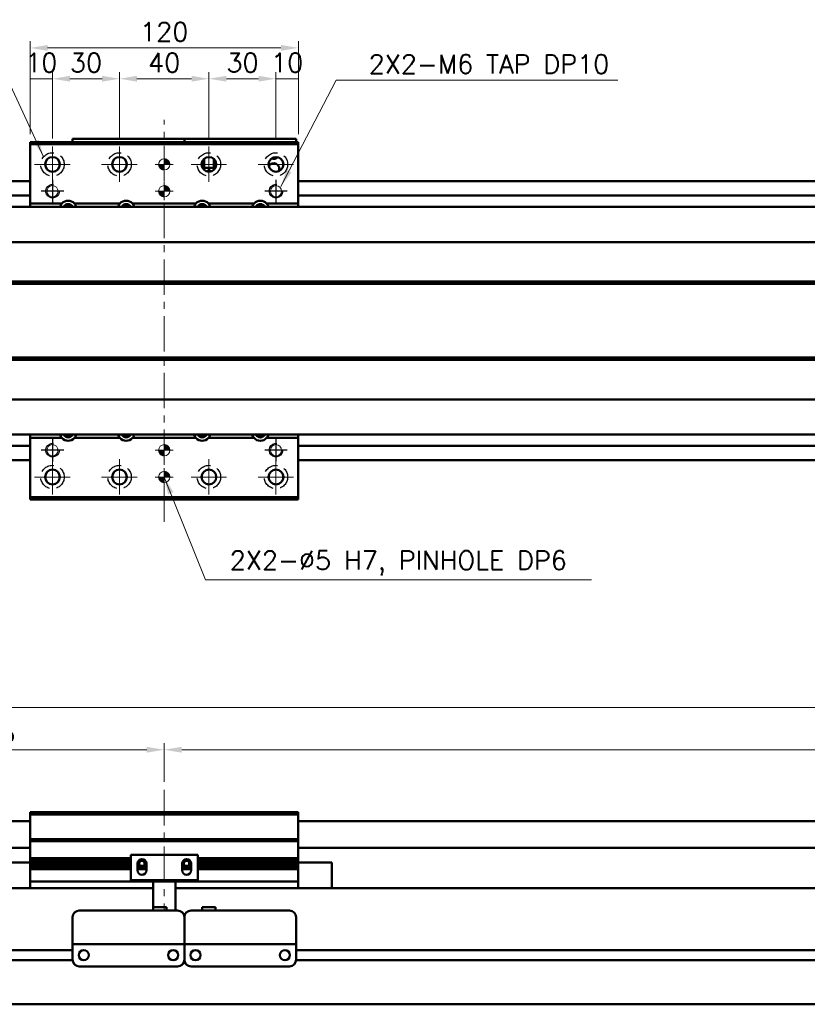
# Model space of a CAD drawing. Header units: millimetres. Extents: x 46891 to 51115, y 6223 to 10345.
# Tile 3 of 7: x 48841 to 49193, y 9394 to 9835. Entities that reach past the tile are written whole.
import ezdxf

# ---------------------------------------------------------------- set-up
doc = ezdxf.new("R2010")
doc.units = ezdxf.units.MM
doc.header["$LTSCALE"] = 0.5
doc.linetypes.add('CENTER', pattern=[50.8, 31.75, -6.35, 6.35, -6.35])
doc.linetypes.add('HIDDENX2', pattern=[19.05, 12.7, -6.35])
doc.layers.get('0').update_dxf_attribs({"lineweight": 20})
doc.layers.add('1', color=1, linetype='CENTER', lineweight=13)
doc.layers.add('외형선(ISO)', color=7, linetype='Continuous', lineweight=50)
doc.layers.add('2', color=2, linetype='HIDDENX2')
doc.layers.add('DIM', color=4, linetype='Continuous')
doc.styles.add('DSR TEXT', font='romans.shx', dxfattribs={"bigfont": 'whgtxt.shx'})
doc.styles.get("Standard").update_dxf_attribs({"font": 'romans.shx', "bigfont": 'whgtxt.shx'})
doc.dimstyles.new('DSR', dxfattribs={"dimscale": 2, "dimtxt": 3, "dimasz": 3, "dimexe": 0.5, "dimexo": 0.5, "dimgap": 0.5, "dimtad": 1, "dimdsep": 46, "dimtxsty": 'Standard', "dimcen": 2.5, "dimclrd": 4, "dimclre": 4, "dimclrt": 2, "dimadec": 0, "dimazin": 2, "dimtfac": 1, "dimtmove": 0, "dimatfit": 3, "dimfxl": 0, "dimlwd": -1, "dimlwe": -1, "dimarcsym": 0})

# ---------------------------------------------------------------- blocks, each defined once
blk = doc.blocks.new('tap6')
blk.add_circle((0, 0), 2.5)
at = {"layer": 'DIM', "color": 1}
for p, q in [((0, -5.04), (0, 5.04)), ((-5.04, 0), (5.04, 0))]:
    blk.add_line(p, q, dxfattribs=at)
blk.add_arc((0, 0), 3, 263.303, 187.8802, dxfattribs=at)
blk = doc.blocks.new('A$C33E56CC6')
h = blk.add_hatch()
h.set_pattern_fill('ANSI31', color=256, style=0)
h.set_pattern_definition([(45, (-7065.45672, -6508.5399), (-0.0883883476, 0.0883883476), [])])
h.paths.add_polyline_path([(4, 6.5, 0.414214), (1.5, 4), (4, 4)])
h.paths.add_polyline_path([(6.5, 4), (4, 4), (4, 1.5, 0.414214)])
blk.add_circle((4, 4), 2.5)
at = {"layer": '1'}
for p, q in [((4, 0), (4, 8)), ((0, 4), (8, 4))]:
    blk.add_line(p, q, dxfattribs=at)
blk = doc.blocks.new('*D70')
at = {"color": 1, "linetype": 'ByBlock'}
for p, q in [((48845.21, 9783.49), (48845.21, 9811.25)), ((48855.21, 9781.49), (48855.21, 9811.25)), ((48855.21, 9808.25), (48845.21, 9808.25))]:
    blk.add_line(p, q, dxfattribs=at)
at = {"layer": 'Defpoints', "color": 0}
for p in [(48845.21, 9808.25), (48845.21, 9779.89), (48855.21, 9777.89)]:
    blk.add_point(p, dxfattribs=at)
at = {"color": 3, "insert": (48850.21, 9815.45), "char_height": 8.4, "attachment_point": 5, "style": 'DSR TEXT'}
blk.add_mtext('10', dxfattribs=at)
blk = doc.blocks.new('*D71')
at = {"color": 1, "linetype": 'ByBlock'}
for p, q in [((48855.21, 9781.49), (48855.21, 9811.25)), ((48885.21, 9781.49), (48885.21, 9811.25)), ((48877.41, 9808.25), (48863.01, 9808.25))]:
    blk.add_line(p, q, dxfattribs=at)
at = {"color": 1}
for points in [[(48863.01, 9809.55), (48863.01, 9806.95), (48855.21, 9808.25)], [(48877.41, 9809.55), (48877.41, 9806.95), (48885.21, 9808.25)]]:
    blk.add_solid(points, dxfattribs=at)
at = {"layer": 'Defpoints', "color": 0}
for p in [(48855.21, 9808.25), (48855.21, 9777.89), (48885.21, 9777.89)]:
    blk.add_point(p, dxfattribs=at)
at = {"color": 3, "insert": (48870.21, 9815.45), "char_height": 8.4, "attachment_point": 5, "style": 'DSR TEXT'}
blk.add_mtext('30', dxfattribs=at)
blk = doc.blocks.new('*D72')
at = {"color": 1, "linetype": 'ByBlock'}
for p, q in [((48885.21, 9781.49), (48885.21, 9811.25)), ((48925.21, 9781.49), (48925.21, 9811.25)), ((48893.01, 9808.25), (48917.41, 9808.25))]:
    blk.add_line(p, q, dxfattribs=at)
at = {"color": 1}
for points in [[(48893.01, 9809.55), (48893.01, 9806.95), (48885.21, 9808.25)], [(48917.41, 9809.55), (48917.41, 9806.95), (48925.21, 9808.25)]]:
    blk.add_solid(points, dxfattribs=at)
at = {"layer": 'Defpoints', "color": 0}
for p in [(48925.21, 9808.25), (48885.21, 9777.89), (48925.21, 9777.89)]:
    blk.add_point(p, dxfattribs=at)
at = {"color": 3, "insert": (48905.21, 9815.45), "char_height": 8.4, "attachment_point": 5, "style": 'DSR TEXT'}
blk.add_mtext('40', dxfattribs=at)
blk = doc.blocks.new('*D73')
at = {"color": 1, "linetype": 'ByBlock'}
for p, q in [((48925.21, 9781.49), (48925.21, 9811.25)), ((48955.21, 9781.49), (48955.21, 9811.25)), ((48933.01, 9808.25), (48947.41, 9808.25))]:
    blk.add_line(p, q, dxfattribs=at)
at = {"color": 1}
for points in [[(48933.01, 9809.55), (48933.01, 9806.95), (48925.21, 9808.25)], [(48947.41, 9809.55), (48947.41, 9806.95), (48955.21, 9808.25)]]:
    blk.add_solid(points, dxfattribs=at)
at = {"layer": 'Defpoints', "color": 0}
for p in [(48955.21, 9808.25), (48925.21, 9777.89), (48955.21, 9777.89)]:
    blk.add_point(p, dxfattribs=at)
at = {"color": 3, "insert": (48940.21, 9815.45), "char_height": 8.4, "attachment_point": 5, "style": 'DSR TEXT'}
blk.add_mtext('30', dxfattribs=at)
blk = doc.blocks.new('*D74')
at = {"color": 1, "linetype": 'ByBlock'}
for p, q in [((48955.21, 9781.49), (48955.21, 9811.25)), ((48965.21, 9783.49), (48965.21, 9811.25)), ((48955.21, 9808.25), (48965.21, 9808.25))]:
    blk.add_line(p, q, dxfattribs=at)
at = {"layer": 'Defpoints', "color": 0}
for p in [(48965.21, 9808.25), (48965.21, 9779.89), (48955.21, 9777.89)]:
    blk.add_point(p, dxfattribs=at)
at = {"color": 3, "insert": (48960.21, 9815.45), "char_height": 8.4, "attachment_point": 5, "style": 'DSR TEXT'}
blk.add_mtext('10', dxfattribs=at)
blk = doc.blocks.new('*D75')
at = {"color": 1, "linetype": 'ByBlock'}
for p, q in [((48845.21, 9783.49), (48845.21, 9825.06)), ((48965.21, 9783.49), (48965.21, 9825.06)), ((48957.41, 9822.06), (48853.01, 9822.06))]:
    blk.add_line(p, q, dxfattribs=at)
at = {"color": 1}
for points in [[(48853.01, 9823.36), (48853.01, 9820.76), (48845.21, 9822.06)], [(48957.41, 9823.36), (48957.41, 9820.76), (48965.21, 9822.06)]]:
    blk.add_solid(points, dxfattribs=at)
at = {"layer": 'Defpoints', "color": 0}
for p in [(48845.21, 9822.06), (48845.21, 9779.89), (48965.21, 9779.89)]:
    blk.add_point(p, dxfattribs=at)
at = {"color": 3, "insert": (48905.21, 9829.26), "char_height": 8.4, "attachment_point": 5, "style": 'DSR TEXT'}
blk.add_mtext('120', dxfattribs=at)
blk = doc.blocks.new('*D84')
at = {"color": 1, "linetype": 'ByBlock'}
for p, q in [((48750.21, 9479.37), (48750.21, 9510.77)), ((48905.21, 9493.37), (48905.21, 9510.77)), ((48758.01, 9507.77), (48897.41, 9507.77))]:
    blk.add_line(p, q, dxfattribs=at)
at = {"color": 1}
for points in [[(48758.01, 9509.07), (48758.01, 9506.47), (48750.21, 9507.77)], [(48897.41, 9509.07), (48897.41, 9506.47), (48905.21, 9507.77)]]:
    blk.add_solid(points, dxfattribs=at)
at = {"layer": 'Defpoints', "color": 0}
for p in [(48905.21, 9507.77), (48905.21, 9489.77), (48750.21, 9475.77)]:
    blk.add_point(p, dxfattribs=at)
at = {"color": 3, "insert": (48827.71, 9514.97), "char_height": 8.4, "attachment_point": 5, "style": 'DSR TEXT'}
blk.add_mtext('155', dxfattribs=at)
blk = doc.blocks.new('*D85')
at = {"color": 1, "linetype": 'ByBlock'}
for p, q in [((48905.21, 9493.37), (48905.21, 9510.77)), ((50305.21, 9493.37), (50305.21, 9510.77)), ((48913.01, 9507.77), (50297.41, 9507.77))]:
    blk.add_line(p, q, dxfattribs=at)
at = {"color": 1}
for points in [[(48913.01, 9509.07), (48913.01, 9506.47), (48905.21, 9507.77)], [(50297.41, 9509.07), (50297.41, 9506.47), (50305.21, 9507.77)]]:
    blk.add_solid(points, dxfattribs=at)
at = {"layer": 'Defpoints', "color": 0}
for p in [(50305.21, 9507.77), (48905.21, 9489.77), (50305.21, 9489.77)]:
    blk.add_point(p, dxfattribs=at)
at = {"color": 3, "insert": (49605.21, 9514.97), "char_height": 8.4, "attachment_point": 5, "style": 'DSR TEXT'}
blk.add_mtext('STROKE : 1400', dxfattribs=at)
blk = doc.blocks.new('*D83')
at = {"color": 1, "linetype": 'ByBlock'}
for p, q in [((48750.21, 9479.37), (48750.21, 9529.72)), ((50450.21, 9479.37), (50450.21, 9529.72)), ((50442.41, 9526.72), (48758.01, 9526.72))]:
    blk.add_line(p, q, dxfattribs=at)
at = {"color": 1}
for points in [[(48758.01, 9528.02), (48758.01, 9525.42), (48750.21, 9526.72)], [(50442.41, 9528.02), (50442.41, 9525.42), (50450.21, 9526.72)]]:
    blk.add_solid(points, dxfattribs=at)
at = {"layer": 'Defpoints', "color": 0}
for p in [(48750.21, 9526.72), (48750.21, 9475.77), (50450.21, 9475.77)]:
    blk.add_point(p, dxfattribs=at)
at = {"color": 3, "insert": (49600.21, 9533.92), "char_height": 8.4, "attachment_point": 5, "style": 'DSR TEXT'}
blk.add_mtext('1700', dxfattribs=at)

msp = doc.modelspace()

# ---------------------------------------------------------------- linework, layer by layer
at = {"layer": '1'}
for p, q in [((48905.2079, 9609.8942), (48905.2079, 9789.8942)), ((48855.2079, 9777.8942), (48855.2079, 9761.8942)), ((48885.2079, 9777.8942), (48885.2079, 9761.8942)), ((48925.2079, 9777.8942), (48925.2079, 9761.8942)), ((48847.2079, 9769.8942), (48863.2079, 9769.8942)), ((48877.2079, 9769.8942), (48893.2079, 9769.8942)), ((48917.2079, 9769.8942), (48933.2079, 9769.8942)), ((48947.2079, 9769.8942), (48963.2079, 9769.8942)), ((48855.2079, 9637.8942), (48855.2079, 9621.8942)), ((48885.2079, 9637.8942), (48885.2079, 9621.8942)), ((48925.2079, 9637.8942), (48925.2079, 9621.8942)), ((48955.2079, 9637.8942), (48955.2079, 9621.8942)), ((48847.2079, 9629.8942), (48863.2079, 9629.8942)), ((48877.2079, 9629.8942), (48893.2079, 9629.8942)), ((48917.2079, 9629.8942), (48933.2079, 9629.8942)), ((48947.2079, 9629.8942), (48963.2079, 9629.8942)), ((48905.2079, 9489.77071), (48905.2079, 9435.77071))]:
    msp.add_line(p, q, dxfattribs=at)
at = {"layer": '2'}
for centre in [(48855.2079, 9769.8942), (48885.2079, 9769.8942), (48925.2079, 9769.8942), (48955.2079, 9769.8942), (48855.2079, 9629.8942), (48885.2079, 9629.8942), (48925.2079, 9629.8942), (48955.2079, 9629.8942)]:
    msp.add_circle(centre, 5.25, dxfattribs=at)
at = {"layer": '외형선(ISO)'}
for p, q in [((48845.2079, 9779.8942), (48845.2079, 9778.8942)), ((48845.2079, 9779.8942), (48965.2079, 9779.8942)), ((48864.2079, 9781.39418), (48864.2079, 9781.39416)), ((48864.2079, 9781.39418), (48914.2079, 9781.39418)), ((48864.2079, 9779.8942), (48864.2079, 9781.39416)), ((48867.2079, 9781.39415), (48911.2079, 9781.39415)), ((48914.2079, 9781.39418), (48914.2079, 9781.39416)), ((48914.2079, 9781.39418), (48964.2079, 9781.39418)), ((48914.2079, 9781.39416), (48914.2079, 9779.8942)), ((48914.2079, 9779.8942), (48914.2079, 9781.39416)), ((48917.2079, 9781.39415), (48961.2079, 9781.39415)), ((48964.2079, 9781.39416), (48964.2079, 9779.8942)), ((48965.2079, 9778.8942), (48965.2079, 9779.8942)), ((48965.2079, 9778.8942), (48965.2079, 9779.8942)), ((48845.2079, 9778.8942), (48845.2079, 9752.3942)), ((48965.2079, 9778.8942), (48845.2079, 9778.8942)), ((48965.2079, 9752.3942), (48965.2079, 9778.8942)), ((48922.2079, 9768.51943), (48922.2079, 9771.26897)), ((48922.7079, 9772.04826), (48922.7079, 9768.39418)), ((48923.0079, 9768.39418), (48923.0079, 9772.35387)), ((48927.4079, 9772.35387), (48927.4079, 9768.39418)), ((48927.7079, 9768.39418), (48927.7079, 9772.04826)), ((48928.2079, 9768.51943), (48928.2079, 9771.26897)), ((48922.7079, 9768.39418), (48922.26852, 9768.39418)), ((48928.14727, 9768.39417), (48922.26853, 9768.39417)), ((48922.7079, 9768.39418), (48923.0079, 9768.39418)), ((48927.4079, 9768.39418), (48923.0079, 9768.39418)), ((48924.6079, 9766.99417), (48924.8079, 9766.99417)), ((48924.79491, 9766.62014), (48924.6079, 9766.99417)), ((48924.8079, 9767.39417), (48925.6079, 9767.39417)), ((48924.8079, 9766.99417), (48924.8079, 9767.39417)), ((48925.6079, 9767.39417), (48925.6079, 9766.99417)), ((48925.6079, 9766.99417), (48925.8079, 9766.99417)), ((48925.8079, 9766.99417), (48925.62089, 9766.62014)), ((48927.4079, 9768.39418), (48927.7079, 9768.39418)), ((48928.14728, 9768.39418), (48927.7079, 9768.39418)), ((48845.2079, 9762.3942), (48760.2079, 9762.3942)), ((50440.2079, 9762.3942), (48965.2079, 9762.3942)), ((48845.2079, 9755.8942), (48760.2079, 9755.8942)), ((50440.2079, 9755.8942), (48965.2079, 9755.8942)), ((48760.2079, 9750.8942), (50440.2079, 9750.8942)), ((48859.41281, 9752.3942), (48845.2079, 9752.3942)), ((48845.2079, 9752.3942), (48845.2079, 9750.8942)), ((48885.41281, 9752.3942), (48865.00298, 9752.3942)), ((48919.41281, 9752.3942), (48891.00298, 9752.3942)), ((48945.41281, 9752.3942), (48925.00298, 9752.3942)), ((48965.2079, 9752.3942), (48951.00298, 9752.3942)), ((48965.2079, 9750.8942), (48965.2079, 9752.3942)), ((48760.2079, 9735.1216), (50440.2079, 9735.1216)), ((48773.7079, 9716.8942), (50426.7079, 9716.8942)), ((48774.17653, 9717.3942), (50426.23927, 9717.3942)), ((48774.17653, 9716.3942), (50426.23927, 9716.3942)), ((48773.7079, 9682.8942), (50426.7079, 9682.8942)), ((48774.17653, 9683.3942), (50426.23927, 9683.3942)), ((48774.17653, 9682.3942), (50426.23927, 9682.3942)), ((48760.2079, 9664.66679), (50440.2079, 9664.66679)), ((48760.2079, 9648.8942), (50440.2079, 9648.8942)), ((48845.2079, 9648.8942), (48845.2079, 9647.3942)), ((48845.2079, 9647.3942), (48859.41281, 9647.3942)), ((48845.2079, 9647.3942), (48845.2079, 9620.8942)), ((48865.00298, 9647.3942), (48885.41281, 9647.3942)), ((48891.00298, 9647.3942), (48919.41281, 9647.3942)), ((48925.00298, 9647.3942), (48945.41281, 9647.3942)), ((48951.00298, 9647.3942), (48965.2079, 9647.3942)), ((48965.2079, 9647.3942), (48965.2079, 9648.8942)), ((48965.2079, 9620.8942), (48965.2079, 9647.3942)), ((48845.2079, 9643.8942), (48830.2079, 9643.8942)), ((50440.2079, 9643.8942), (48965.2079, 9643.8942)), ((48845.2079, 9637.3942), (48830.2079, 9637.3942)), ((50440.2079, 9637.3942), (48965.2079, 9637.3942)), ((48845.2079, 9620.8942), (48845.2079, 9619.8942)), ((48845.2079, 9620.8942), (48965.2079, 9620.8942)), ((48845.2079, 9619.8942), (48965.2079, 9619.8942)), ((48965.2079, 9619.8942), (48965.2079, 9620.8942)), ((48760.2079, 9475.77071), (48845.2079, 9475.77071)), ((48845.2079, 9478.77071), (48845.2079, 9479.77071)), ((48965.2079, 9479.77071), (48845.2079, 9479.77071)), ((48845.2079, 9467.77071), (48845.2079, 9478.77071)), ((48845.2079, 9478.77071), (48965.2079, 9478.77071)), ((48965.2079, 9479.77071), (48965.2079, 9478.77071)), ((48965.2079, 9478.77071), (48965.2079, 9467.77071)), ((48965.2079, 9475.77071), (50440.2079, 9475.77071)), ((48845.2079, 9466.77071), (48845.2079, 9467.77071)), ((48845.2079, 9467.77071), (48965.2079, 9467.77071)), ((48845.2079, 9465.77071), (48845.2079, 9466.77071)), ((48845.2079, 9466.77071), (48965.2079, 9466.77071)), ((48965.2079, 9467.77071), (48965.2079, 9466.77071)), ((48965.2079, 9466.77071), (48965.2079, 9465.77071)), ((48760.2079, 9463.77071), (48845.2079, 9463.77071)), ((48845.2079, 9459.27071), (48845.2079, 9465.77071)), ((48965.2079, 9465.77071), (48965.2079, 9459.27071)), ((48965.2079, 9463.77071), (50440.2079, 9463.77071)), ((48845.2079, 9458.77071), (48845.2079, 9459.27071)), ((48845.2079, 9459.27071), (48890.2079, 9459.27071)), ((48845.2079, 9458.27071), (48845.2079, 9458.77071)), ((48845.2079, 9458.77071), (48890.2079, 9458.77071)), ((48845.2079, 9457.27071), (48845.2079, 9458.27071)), ((48845.2079, 9458.27071), (48890.2079, 9458.27071)), ((48920.2079, 9460.77071), (48890.2079, 9460.77071)), ((48890.2079, 9449.37071), (48890.2079, 9460.77071)), ((48893.88502, 9458.27071), (48896.53078, 9458.27071)), ((48913.88502, 9458.27071), (48916.53078, 9458.27071)), ((48920.2079, 9460.77071), (48920.2079, 9449.37071)), ((48920.2079, 9459.27071), (48965.2079, 9459.27071)), ((48920.2079, 9458.77071), (48965.2079, 9458.77071)), ((48920.2079, 9458.27071), (48965.2079, 9458.27071)), ((48965.2079, 9459.27071), (48965.2079, 9458.77071)), ((48965.2079, 9458.77071), (48965.2079, 9458.27071)), ((48965.2079, 9458.27071), (48965.2079, 9457.27071)), ((48845.2079, 9457.27071), (48830.2079, 9457.27071)), ((48845.2079, 9456.77071), (48845.2079, 9457.27071)), ((48845.2079, 9457.27071), (48890.2079, 9457.27071)), ((48845.2079, 9456.27071), (48845.2079, 9456.77071)), ((48845.2079, 9456.77071), (48890.2079, 9456.77071)), ((48845.2079, 9455.27071), (48845.2079, 9456.27071)), ((48845.2079, 9456.27071), (48890.2079, 9456.27071)), ((48845.2079, 9454.77071), (48845.2079, 9455.27071)), ((48845.2079, 9455.27071), (48890.2079, 9455.27071)), ((48845.2079, 9454.27071), (48845.2079, 9454.77071)), ((48845.2079, 9454.77071), (48890.2079, 9454.77071)), ((48845.2079, 9449.77071), (48845.2079, 9454.27071)), ((48845.2079, 9454.27071), (48890.2079, 9454.27071)), ((48893.2079, 9456.77071), (48893.9784, 9456.77071)), ((48893.2079, 9453.77071), (48893.2079, 9456.77071)), ((48893.2079, 9456.77071), (48893.9784, 9456.77071)), ((48893.2079, 9456.27071), (48894.08466, 9456.27071)), ((48893.2079, 9456.27071), (48894.08466, 9456.27071)), ((48893.2079, 9455.27071), (48897.2079, 9455.27071)), ((48893.2079, 9455.27071), (48897.2079, 9455.27071)), ((48893.2079, 9454.77071), (48897.2079, 9454.77071)), ((48893.2079, 9454.77071), (48897.2079, 9454.77071)), ((48893.2079, 9454.27071), (48897.2079, 9454.27071)), ((48893.2079, 9454.27071), (48897.2079, 9454.27071)), ((48893.27141, 9457.27071), (48894.08466, 9457.27071)), ((48896.33114, 9457.27071), (48897.14439, 9457.27071)), ((48896.33114, 9456.27071), (48897.2079, 9456.27071)), ((48896.4374, 9456.77071), (48897.2079, 9456.77071)), ((48897.2079, 9456.77071), (48897.2079, 9453.77071)), ((48913.2079, 9456.77071), (48913.9784, 9456.77071)), ((48913.2079, 9453.77071), (48913.2079, 9456.77071)), ((48913.2079, 9456.27071), (48914.08466, 9456.27071)), ((48913.2079, 9455.27071), (48917.2079, 9455.27071)), ((48913.2079, 9455.27071), (48917.2079, 9455.27071)), ((48913.2079, 9454.77071), (48917.2079, 9454.77071)), ((48913.2079, 9454.77071), (48917.2079, 9454.77071)), ((48913.2079, 9454.27071), (48917.2079, 9454.27071)), ((48913.2079, 9454.27071), (48917.2079, 9454.27071)), ((48913.27141, 9457.27071), (48914.08466, 9457.27071)), ((48916.33114, 9457.27071), (48917.14439, 9457.27071)), ((48916.33114, 9456.27071), (48917.2079, 9456.27071)), ((48916.33114, 9456.27071), (48917.2079, 9456.27071)), ((48916.4374, 9456.77071), (48917.2079, 9456.77071)), ((48916.4374, 9456.77071), (48917.2079, 9456.77071)), ((48917.2079, 9456.77071), (48917.2079, 9453.77071)), ((48920.2079, 9457.27071), (48965.2079, 9457.27071)), ((48920.2079, 9456.77071), (48965.2079, 9456.77071)), ((48920.2079, 9456.27071), (48965.2079, 9456.27071)), ((48920.2079, 9455.27071), (48965.2079, 9455.27071)), ((48920.2079, 9454.77071), (48965.2079, 9454.77071)), ((48920.2079, 9454.27071), (48965.2079, 9454.27071)), ((48965.2079, 9457.27071), (48980.2079, 9457.27071)), ((48965.2079, 9457.27071), (48965.2079, 9456.77071)), ((48965.2079, 9456.77071), (48965.2079, 9456.27071)), ((48965.2079, 9456.27071), (48965.2079, 9455.27071)), ((48965.2079, 9455.27071), (48965.2079, 9454.77071)), ((48965.2079, 9454.77071), (48965.2079, 9454.27071)), ((48965.2079, 9454.27071), (48965.2079, 9449.77071)), ((48980.2079, 9445.77071), (48980.2079, 9457.27071)), ((48845.2079, 9449.77071), (48845.2079, 9448.77071)), ((48900.2079, 9449.37071), (48890.2079, 9449.37071)), ((48900.2079, 9449.87071), (48900.2079, 9449.37071)), ((48910.2079, 9449.37071), (48900.2079, 9449.37071)), ((48900.2079, 9447.27071), (48900.2079, 9449.37071)), ((48910.2079, 9449.37071), (48910.2079, 9449.87071)), ((48920.2079, 9449.37071), (48910.2079, 9449.37071)), ((48910.2079, 9449.37071), (48910.2079, 9447.27071)), ((48965.2079, 9448.77071), (48965.2079, 9449.77071)), ((48900.2079, 9445.77071), (48760.2079, 9445.77071)), ((48845.2079, 9445.77071), (48845.2079, 9448.77071)), ((48845.2079, 9448.77071), (48965.2079, 9448.77071)), ((48900.2079, 9447.27071), (48900.2079, 9437.27087)), ((48910.2079, 9435.77087), (48910.2079, 9447.27071)), ((50440.2079, 9445.77071), (48910.2079, 9445.77071)), ((48965.2079, 9448.77071), (48965.2079, 9445.77071)), ((48867.2079, 9435.77087), (48911.2079, 9435.77087)), ((48900.2079, 9437.27087), (48900.2079, 9435.77087)), ((48900.2079, 9437.27087), (48906.2079, 9437.27087)), ((48900.2079, 9437.27087), (48900.2079, 9435.77087)), ((48906.2079, 9437.27087), (48906.2079, 9435.77087)), ((48917.2079, 9435.77087), (48961.2079, 9435.77087)), ((48928.2079, 9437.27087), (48922.2079, 9437.27087)), ((48922.2079, 9435.77087), (48922.2079, 9437.27087)), ((48928.2079, 9435.77087), (48928.2079, 9437.27087)), ((48864.2079, 9422.77087), (48864.2079, 9432.77087)), ((48914.2079, 9432.77087), (48914.2079, 9422.77087)), ((48914.2079, 9422.77087), (48914.2079, 9432.77087)), ((48964.2079, 9432.77087), (48964.2079, 9422.77087)), ((48864.2079, 9422.77087), (48864.2079, 9420.77087)), ((48914.2079, 9420.77087), (48914.2079, 9422.77087)), ((48914.2079, 9422.77087), (48914.2079, 9420.77087)), ((48964.2079, 9420.77087), (48964.2079, 9422.77087)), ((48864.2079, 9420.77084), (48864.2079, 9420.77087)), ((48864.2079, 9420.77087), (48914.2079, 9420.77087)), ((48864.2079, 9420.27084), (48864.2079, 9420.77084)), ((48864.2079, 9420.77084), (48866.9784, 9420.77084)), ((48864.2079, 9413.77084), (48864.2079, 9420.27084)), ((48869.4374, 9420.77084), (48871.7079, 9420.77084)), ((48876.7079, 9420.77084), (48901.7079, 9420.77084)), ((48906.7079, 9420.77084), (48908.9784, 9420.77084)), ((48911.4374, 9420.77084), (48914.2079, 9420.77084)), ((48914.2079, 9420.77087), (48914.2079, 9420.77084)), ((48914.2079, 9420.77084), (48914.2079, 9420.77087)), ((48914.2079, 9420.77087), (48964.2079, 9420.77087)), ((48914.2079, 9420.77084), (48914.2079, 9420.27084)), ((48914.2079, 9420.27084), (48914.2079, 9420.77084)), ((48914.2079, 9420.77084), (48916.9784, 9420.77084)), ((48914.2079, 9420.27084), (48914.2079, 9413.77084)), ((48914.2079, 9413.77084), (48914.2079, 9420.27084)), ((48919.4374, 9420.77084), (48921.7079, 9420.77084)), ((48926.7079, 9420.77084), (48951.7079, 9420.77084)), ((48956.7079, 9420.77084), (48958.9784, 9420.77084)), ((48961.4374, 9420.77084), (48964.2079, 9420.77084)), ((48964.2079, 9420.77087), (48964.2079, 9420.77084)), ((48964.2079, 9420.77084), (48964.2079, 9420.27084)), ((48964.2079, 9420.27084), (48964.2079, 9413.77084)), ((48864.2079, 9418.02071), (48760.2079, 9418.02071)), ((48869.23124, 9418.02071), (48869.18456, 9418.02071)), ((48909.23124, 9418.02071), (48909.18456, 9418.02071)), ((48919.23124, 9418.02071), (48919.18456, 9418.02071)), ((48919.23124, 9418.02071), (48919.18456, 9418.02071)), ((48959.23124, 9418.02071), (48959.18456, 9418.02071)), ((48959.23124, 9418.02071), (48959.18456, 9418.02071)), ((50268.2079, 9418.02071), (48964.2079, 9418.02071)), ((50268.2079, 9418.02071), (48964.2079, 9418.02071)), ((48864.21834, 9413.52071), (48760.2079, 9413.52071)), ((48867.2079, 9410.77084), (48911.2079, 9410.77084)), ((48914.21834, 9413.52071), (48914.19745, 9413.52071)), ((48917.2079, 9410.77084), (48961.2079, 9410.77084)), ((50268.21834, 9413.52071), (48964.19745, 9413.52071)), ((50268.21834, 9413.52071), (48964.19745, 9413.52071)), ((48760.2079, 9393.77071), (50440.2079, 9393.77071))]:
    msp.add_line(p, q, dxfattribs=at)
for centre, radius in [((48855.2079, 9769.8942), 3.3), ((48885.2079, 9769.8942), 3.3), ((48925.2079, 9769.8942), 3.3), ((48955.2079, 9769.8942), 3.3), ((48855.2079, 9629.8942), 3.3), ((48885.2079, 9629.8942), 3.3), ((48925.2079, 9629.8942), 3.3), ((48955.2079, 9629.8942), 3.3), ((48869.2079, 9415.77084), 2.25), ((48909.2079, 9415.77084), 2.25), ((48919.2079, 9415.77084), 2.25), ((48959.2079, 9415.77084), 2.25)]:
    msp.add_circle(centre, radius, dxfattribs=at)
for centre, radius, start, end in [((48954.2079, 9774.8942), 2.5, 248.2192296, 314.4006523), ((48954.2079, 9767.8942), 2.5, 335.2802767, 151.5897093), ((48862.2079, 9749.8942), 3.75, 41.8103149, 138.1896851), ((48888.2079, 9749.8942), 3.75, 41.8103149, 138.1896851), ((48922.2079, 9749.8942), 3.75, 41.8103149, 138.1896851), ((48948.2079, 9749.8942), 3.75, 41.8103149, 138.1896851), ((48862.2079, 9749.8942), 3.75, 138.1896853, 164.5340373), ((48862.2079, 9749.8942), 2.25, 26.3877153, 153.6122847), ((48862.2079, 9749.8942), 2, 29.9999015, 150.0000985), ((48862.2079, 9749.8942), 3.75, 15.4659627, 41.8103147), ((48888.2079, 9749.8942), 3.75, 138.1896853, 164.5340373), ((48888.2079, 9749.8942), 2.25, 26.3877153, 153.6122847), ((48888.2079, 9749.8942), 2, 29.9999015, 150.0000985), ((48888.2079, 9749.8942), 3.75, 15.4659627, 41.8103147), ((48922.2079, 9749.8942), 3.75, 138.1896853, 164.5340373), ((48922.2079, 9749.8942), 2.25, 26.3877153, 153.6122847), ((48922.2079, 9749.8942), 2, 29.9999015, 150.0000985), ((48922.2079, 9749.8942), 3.75, 15.4659627, 41.8103147), ((48948.2079, 9749.8942), 3.75, 138.1896853, 164.5340373), ((48948.2079, 9749.8942), 2.25, 26.3877153, 153.6122847), ((48948.2079, 9749.8942), 2, 29.9999015, 150.0000985), ((48948.2079, 9749.8942), 3.75, 15.4659627, 41.8103147), ((48862.2079, 9649.8942), 3.75, 195.4660572, 221.8103147), ((48862.2079, 9649.8942), 3.75, 221.8103149, 318.1896851), ((48862.2079, 9649.8942), 2.25, 206.3878847, 333.6121153), ((48862.2079, 9649.8942), 2, 210.0000986, 329.9999014), ((48862.2079, 9649.8942), 3.75, 318.1896853, 344.5339428), ((48888.2079, 9649.8942), 3.75, 195.4660572, 221.8103147), ((48888.2079, 9649.8942), 3.75, 221.8103149, 318.1896851), ((48888.2079, 9649.8942), 2.25, 206.3878847, 333.6121153), ((48888.2079, 9649.8942), 2, 210.0000986, 329.9999014), ((48888.2079, 9649.8942), 3.75, 318.1896853, 344.5339428), ((48922.2079, 9649.8942), 3.75, 195.4660572, 221.8103147), ((48922.2079, 9649.8942), 3.75, 221.8103149, 318.1896851), ((48922.2079, 9649.8942), 2.25, 206.3878847, 333.6121153), ((48922.2079, 9649.8942), 2, 210.0000986, 329.9999014), ((48922.2079, 9649.8942), 3.75, 318.1896853, 344.5339428), ((48948.2079, 9649.8942), 3.75, 195.4660572, 221.8103147), ((48948.2079, 9649.8942), 3.75, 221.8103149, 318.1896851), ((48948.2079, 9649.8942), 2.25, 206.3878847, 333.6121153), ((48948.2079, 9649.8942), 2, 210.0000986, 329.9999014), ((48948.2079, 9649.8942), 3.75, 318.1896853, 344.5339428), ((48895.2079, 9456.77071), 2, 0, 180), ((48895.2079, 9456.77071), 1.2295, 23.9957813, 156.0042187), ((48895.2079, 9456.77071), 1.2295, 23.9957813, 156.0042187), ((48915.2079, 9456.77071), 2, 0, 180), ((48915.2079, 9456.77071), 1.2295, 23.9957813, 156.0042187), ((48915.2079, 9456.77071), 1.2295, 23.9957813, 156.0042187), ((48895.2079, 9453.77071), 2, 180, 0), ((48895.2079, 9456.77071), 1.2295, 156.0042187, 180), ((48895.2079, 9456.77071), 1.2295, 156.0042187, 180), ((48895.2079, 9456.77071), 1.2295, 180, 203.9957813), ((48895.2079, 9456.77071), 1.2295, 180, 203.9957813), ((48895.2079, 9456.77071), 1.2295, 203.9957813, 336.0042187), ((48895.2079, 9456.77071), 1.2295, 203.9957813, 336.0042187), ((48895.2079, 9456.77071), 1.2295, 0, 23.9957813), ((48895.2079, 9456.77071), 1.2295, 0, 23.9957813), ((48895.2079, 9456.77071), 1.2295, 336.0042187, 0), ((48895.2079, 9456.77071), 1.2295, 336.0042187, 0), ((48915.2079, 9453.77071), 2, 180, 0), ((48915.2079, 9456.77071), 1.2295, 156.0042187, 180), ((48915.2079, 9456.77071), 1.2295, 156.0042187, 180), ((48915.2079, 9456.77071), 1.2295, 180, 203.9957813), ((48915.2079, 9456.77071), 1.2295, 180, 203.9957813), ((48915.2079, 9456.77071), 1.2295, 203.9957813, 336.0042187), ((48915.2079, 9456.77071), 1.2295, 203.9957813, 336.0042187), ((48915.2079, 9456.77071), 1.2295, 0, 23.9957813), ((48915.2079, 9456.77071), 1.2295, 0, 23.9957813), ((48915.2079, 9456.77071), 1.2295, 336.0042187, 0), ((48915.2079, 9456.77071), 1.2295, 336.0042187, 0), ((48867.2079, 9432.77087), 3, 90, 180), ((48911.2079, 9432.77087), 3, 0, 90), ((48917.2079, 9432.77087), 3, 90, 180), ((48961.2079, 9432.77087), 3, 0, 90), ((48867.2079, 9413.77084), 3, 180, 270), ((48911.2079, 9413.77084), 3, 270, 0), ((48917.2079, 9413.77084), 3, 180, 270), ((48961.2079, 9413.77084), 3, 270, 0)]:
    msp.add_arc(centre, radius, start, end, dxfattribs=at)
at = {"layer": '외형선(ISO)', "extrusion": (0, 0, -1)}
for centre, major_axis, start_param, end_param in [((48867.2079, 9781.39416), (-3, 0), 4.712389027, 6.283185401), ((48911.2079, 9781.39416), (3, 0), 0, 1.570796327), ((48917.2079, 9781.39416), (-3, 0), 4.712389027, 6.283185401), ((48961.2079, 9781.39416), (3, 0), 0, 1.570796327)]:
    msp.add_ellipse(centre, major_axis=major_axis, ratio=0.00001, start_param=start_param, end_param=end_param, dxfattribs=at)
at = {"layer": '외형선(ISO)'}
for centre, major_axis, start_param, end_param in [((48868.2079, 9420.77086), (-1.2295, 0), 3.138702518, 6.280295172), ((48874.2079, 9420.77086), (-2.5, 0), 3.141592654, 6.283185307), ((48904.2079, 9420.77086), (-2.5, 0), 3.141592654, 6.283185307), ((48910.2079, 9420.77086), (-1.2295, 0), 3.140629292, 6.282221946), ((48918.2079, 9420.77086), (-1.2295, 0), 3.138702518, 6.280295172), ((48924.2079, 9420.77086), (-2.5, 0), 3.141592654, 6.283185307), ((48954.2079, 9420.77086), (-2.5, 0), 3.141592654, 6.283185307), ((48960.2079, 9420.77086), (-1.2295, 0), 3.140629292, 6.282221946)]:
    msp.add_ellipse(centre, major_axis=major_axis, ratio=0.00001, start_param=start_param, end_param=end_param, dxfattribs=at)
for points in [[(48894.49259, 9455.77071), (48895.2079, 9455.77071), (48895.92321, 9455.77071)], [(48894.49259, 9455.77071), (48895.2079, 9455.77071), (48895.92321, 9455.77071)], [(48914.49259, 9455.77071), (48915.2079, 9455.77071), (48915.92321, 9455.77071)], [(48914.49259, 9455.77071), (48915.2079, 9455.77071), (48915.92321, 9455.77071)]]:
    msp.add_rational_spline(points, [1, 1.22950000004, 1], degree=2, dxfattribs=at)

# ---------------------------------------------------------------- block references
at = {"xscale": -1}
for name, p, rotation in [('A$C33E56CC6', (48901.2079, 9773.8942), 180), ('tap6', (48855.2079, 9757.8942), 90), ('tap6', (48955.2079, 9757.8942), 90), ('A$C33E56CC6', (48901.2079, 9761.8942), 180), ('tap6', (48855.2079, 9641.8942), 90), ('A$C33E56CC6', (48901.2079, 9645.8942), 180), ('tap6', (48955.2079, 9641.8942), 90), ('A$C33E56CC6', (48901.2079, 9633.8942), 180)]:
    msp.add_blockref(name, p, dxfattribs=dict(at, rotation=rotation))

# ---------------------------------------------------------------- texts
at = {"color": 3, "char_height": 8.4, "style": 'DSR TEXT'}
for s, insert, attachment_point in [('2X2-M6 TAP DP10', (49050.49943, 9814.82043), 5), ('2X2-%%C5 H7, PINHOLE DP6', (48934.51985, 9596.81157), 1)]:
    msp.add_mtext(s, dxfattribs=dict(at, insert=insert, attachment_point=attachment_point))

# ---------------------------------------------------------------- dimensions: what is measured, and where the dimension line sits
for base, p1, p2, picture, middle in [((48845.2079, 9822.05507), (48965.2079, 9779.8942), (48845.2079, 9779.8942), '*D75', (48905.2079, 9829.25507)), ((48845.2079, 9808.25312), (48855.2079, 9777.8942), (48845.2079, 9779.8942), '*D70', (48850.2079, 9815.45312)), ((48855.2079, 9808.25312), (48885.2079, 9777.8942), (48855.2079, 9777.8942), '*D71', (48870.2079, 9815.45312)), ((48925.2079, 9808.25312), (48885.2079, 9777.8942), (48925.2079, 9777.8942), '*D72', (48905.2079, 9815.45312)), ((48955.2079, 9808.25312), (48925.2079, 9777.8942), (48955.2079, 9777.8942), '*D73', (48940.2079, 9815.45312)), ((48965.2079, 9808.25312), (48955.2079, 9777.8942), (48965.2079, 9779.8942), '*D74', (48960.2079, 9815.45312)), ((48750.2079, 9526.7163), (50450.2079, 9475.77071), (48750.2079, 9475.77071), '*D83', (49600.2079, 9533.9163)), ((48905.2079, 9507.77256), (48750.2079, 9475.77071), (48905.2079, 9489.77071), '*D84', (48827.7079, 9514.97256))]:
    dim = msp.add_linear_dim(base=base, p1=p1, p2=p2, dimstyle='DSR', override={"dimscale": 3, "dimtxt": 2.8, "dimasz": 2.600136, "dimexe": 1, "dimexo": 1.2, "dimgap": 1, "dimdec": 4, "dimtxsty": 'DSR TEXT', "dimclrd": 1, "dimclre": 1, "dimclrt": 3, "dimtdec": 4, "dimtix": 1})
    dim.commit()
    dim.dimension.update_dxf_attribs({"geometry": picture, "text_midpoint": middle})
dim = msp.add_linear_dim(base=(50305.2079, 9507.77256), p1=(48905.2079, 9489.77071), p2=(50305.2079, 9489.77071), text='STROKE : <>', dimstyle='DSR', override={"dimscale": 3, "dimtxt": 2.8, "dimasz": 2.600136, "dimexe": 1, "dimexo": 1.2, "dimgap": 1, "dimdec": 4, "dimtxsty": 'DSR TEXT', "dimclrd": 1, "dimclre": 1, "dimclrt": 3, "dimtdec": 4, "dimtix": 1})
dim.commit()
dim.dimension.update_dxf_attribs({"geometry": '*D85', "text_midpoint": (49605.2079, 9514.97256)})

# ---------------------------------------------------------------- leaders
at = {"annotation_type": 0, "has_hookline": 1}
for points, hookline_direction, text_width in [([(48851.25559, 9773.34988), (48828.54084, 9822.02441), (48820.74043, 9822.02441)], 1, 101.65), ([(48957.4095, 9759.93208), (48982.07402, 9807.62043), (48989.87443, 9807.62043)], 0, 115.25), ([(48905.2079, 9629.8942), (48923.71944, 9583.81157), (48931.51985, 9583.81157)], 0, 161.875)]:
    msp.add_leader(points, dimstyle='DSR', override={"dimscale": 3, "dimtxt": 2.8, "dimasz": 2.600136, "dimexe": 1, "dimexo": 1.2, "dimgap": 1, "dimdec": 4, "dimtxsty": 'DSR TEXT', "dimclrd": 1, "dimclre": 1, "dimclrt": 3, "dimtdec": 4, "dimtix": 1}, dxfattribs=dict(at, hookline_direction=hookline_direction, text_width=text_width))

doc.saveas('drawing.dxf')
